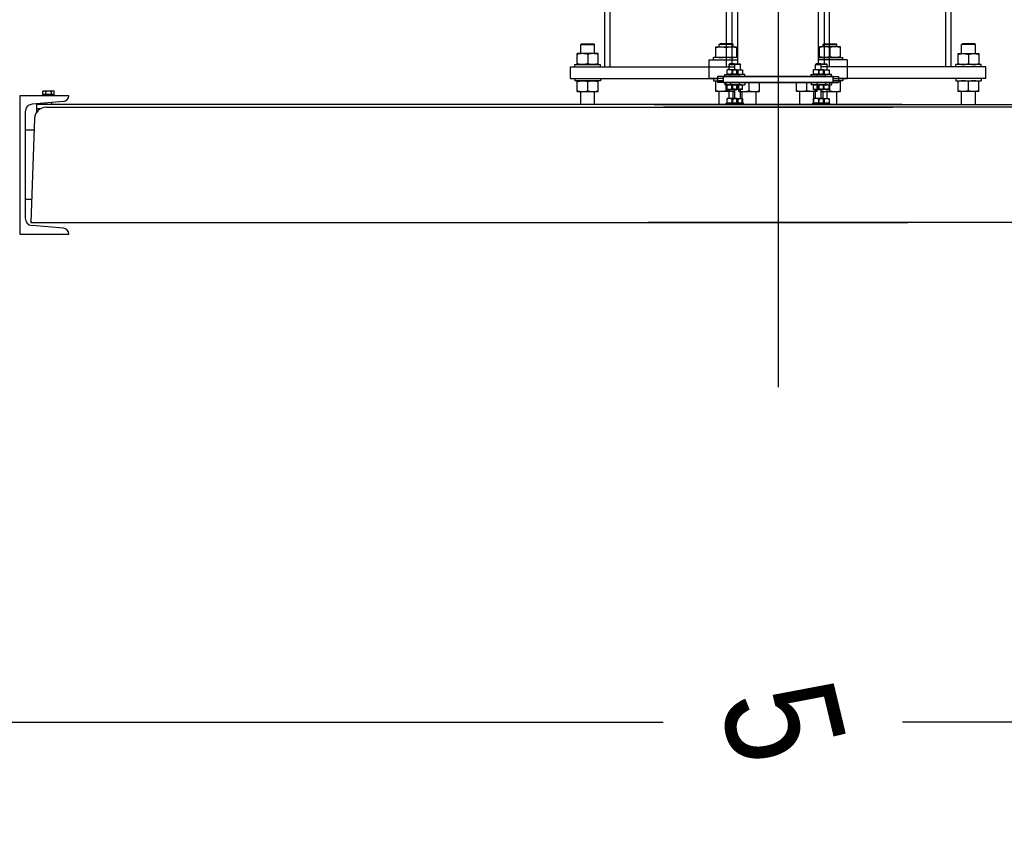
# Model space of a CAD drawing. Header units: millimetres. Extents: x 96940 to 101272, y 432237 to 434659.
# Tile 3 of 256: x 97640.14 to 97641.84, y 432600.14 to 432601.56. Entities that reach past the tile are written whole.
import ezdxf

# ---------------------------------------------------------------- set-up
doc = ezdxf.new("R2010")
doc.units = ezdxf.units.MM
doc.linetypes.add('CENTER', pattern=[35.225022, 22.015639, -4.403128, 4.403128, -4.403128])
for name, color, linetype in [('NW_IP_maatvoering', 15, 'Continuous'), ('NW_profiel', 7, 'Continuous'), ('R_BN_T_N_Halte_Blindengeleidelijn', 9, 'Continuous')]:
    doc.layers.add(name, color=color, linetype=linetype)
doc.styles.add('Arial Narrow', font='ARIALN.TTF')
doc.styles.get("Standard").update_dxf_attribs({"font": 'romans.shx'})
doc.dimstyles.new('DSV_0500', dxfattribs={"dimtxt": 0.8, "dimasz": 0.25, "dimexe": 0, "dimexo": 0.5, "dimgap": 0.1, "dimtad": 0, "dimtih": 1, "dimtoh": 1, "dimdsep": 46, "dimtxsty": 'Arial Narrow', "dimblk": 'DOT', "dimcen": 0.25, "dimaunit": 2, "dimazin": 2, "dimtfac": 1, "dimtmove": 1, "dimatfit": 3, "dimfxl": 1, "dimtolj": 1, "dimtzin": 0, "dimarcsym": 0})
doc.dimstyles.get("Standard").update_dxf_attribs({"dimtxt": 0.18, "dimasz": 0.18, "dimexe": 0.18, "dimexo": 0.0625, "dimgap": 0.09, "dimtad": 0, "dimtih": 1, "dimtoh": 1, "dimdec": 4, "dimzin": 0, "dimdsep": 46, "dimtxsty": 'Standard', "dimcen": 0.09, "dimadec": 0, "dimazin": 0, "dimtfac": 1, "dimtdec": 4, "dimtofl": 0, "dimtmove": 0, "dimatfit": 3, "dimfxl": 1, "dimtolj": 1, "dimtzin": 0, "dimarcsym": 0})

# ---------------------------------------------------------------- blocks, each defined once
blk = doc.blocks.new('_Dot')
at = {"color": 0, "linetype": 'ByBlock', "lineweight": -2}
blk.add_line((-0.5, 0), (-1, 0), dxfattribs=at)
at = {"color": 0, "linetype": 'ByBlock', "const_width": 0.5}
blk.add_lwpolyline([(-0.25, 0, 1), (0.25, 0, 1)], format="xyb", close=True, dxfattribs=at)
blk = doc.blocks.new('*D58')
at = {"layer": 'Defpoints', "color": 0, "transparency": 16777216}
for p in [(97638.9599, 432601.1576), (97643.9602, 432601.1576), (97643.9602, 432600.3441)]:
    blk.add_point(p, dxfattribs=at)
at = {"layer": 'NW_IP_maatvoering', "color": 0, "lineweight": -2, "transparency": 16777216}
for p, q in [((97638.9599, 432600.6576), (97638.9599, 432600.3441)), ((97643.9602, 432600.6576), (97643.9602, 432600.3441)), ((97639.2099, 432600.3441), (97641.2526, 432600.3441)), ((97643.7102, 432600.3441), (97641.6674, 432600.3441))]:
    blk.add_line(p, q, dxfattribs=at)
at = {"layer": 'NW_IP_maatvoering', "color": 0, "lineweight": -2, "transparency": 16777216, "xscale": 0.25, "yscale": 0.25, "zscale": 0.25}
for p, rotation in [((97638.9599, 432600.3441), 179.9999999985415), ((97643.9602, 432600.3441), 359.9999999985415)]:
    blk.add_blockref('_Dot', p, dxfattribs=dict(at, rotation=rotation))
at = {"layer": 'NW_IP_maatvoering', "color": 0, "transparency": 16777216, "insert": (97641.46, 432600.3441), "char_height": 0.2, "attachment_point": 5, "rotation": 283.4821, "style": 'Arial Narrow'}
blk.add_mtext('\\A1;5', dxfattribs=at)
blk = doc.blocks.new('*D53')
at = {"layer": 'Defpoints', "color": 0, "linetype": 'Continuous', "ltscale": 0.05, "transparency": 16777216}
for p in [(97638.9518, 432601.1575), (97660.3418, 432601.1575), (97660.3418, 432598.0292)]:
    blk.add_point(p, dxfattribs=at)
at = {"layer": 'R_BN_T_N_Halte_Blindengeleidelijn', "color": 0, "linetype": 'Continuous', "lineweight": -2, "ltscale": 0.05, "transparency": 16777216}
for p, q in [((97638.9518, 432601.095), (97638.9518, 432597.8492)), ((97660.3418, 432601.095), (97660.3418, 432597.8492)), ((97639.1318, 432598.0292), (97649.7505, 432598.0292)), ((97660.1618, 432598.0292), (97650.9934, 432598.0292))]:
    blk.add_line(p, q, dxfattribs=at)
at = {"layer": 'R_BN_T_N_Halte_Blindengeleidelijn', "color": 0, "linetype": 'Continuous', "ltscale": 0.05, "transparency": 16777216}
for points in [[(97639.1318, 432598.0592), (97639.1318, 432597.9992), (97638.9518, 432598.0292)], [(97660.1618, 432598.0592), (97660.1618, 432597.9992), (97660.3418, 432598.0292)]]:
    blk.add_solid(points, dxfattribs=at)
at = {"layer": 'R_BN_T_N_Halte_Blindengeleidelijn', "color": 0, "linetype": 'Continuous', "ltscale": 0.05, "transparency": 16777216, "insert": (97650.3719, 432598.0292), "char_height": 0.18, "attachment_point": 5}
blk.add_mtext('\\A1;21.3900', dxfattribs=at)

msp = doc.modelspace()

# ---------------------------------------------------------------- linework, layer by layer
at = {"layer": 'NW_profiel', "color": 3, "linetype": 'CENTER', "ltscale": 0.5}
msp.add_line((97641.45177, 432604.37778), (97641.45177, 432600.92474), dxfattribs=at)
at = {"layer": 'NW_profiel'}
for p, q in [((97641.37177, 432602.38051), (97641.37177, 432601.48521)), ((97641.53177, 432602.38051), (97641.53177, 432601.48521)), ((97641.15177, 432601.48021), (97641.15177, 432602.01375)), ((97641.16097, 432601.48021), (97641.16097, 432602.01262)), ((97641.74257, 432601.48021), (97641.74257, 432602.01262)), ((97641.75177, 432601.48021), (97641.75177, 432602.01375)), ((97641.36257, 432601.48021), (97641.36257, 432601.79829)), ((97641.54097, 432601.48021), (97641.54097, 432601.79829)), ((97641.38177, 432601.48521), (97641.38177, 432601.66221)), ((97641.52177, 432601.48521), (97641.52177, 432601.66221)), ((97641.33177, 432601.49221), (97641.33177, 432601.46021)), ((97641.33177, 432601.49221), (97641.38177, 432601.49221)), ((97641.33977, 432601.49221), (97641.33977, 432601.49621)), ((97641.38177, 432601.49621), (97641.33977, 432601.49621)), ((97641.33177, 432601.48021), (97641.37677, 432601.48021)), ((97641.81177, 432601.48021), (97641.53677, 432601.48021)), ((97641.81177, 432601.46021), (97641.81177, 432601.48021)), ((97641.35677, 432601.46021), (97641.33177, 432601.46021)), ((97641.33977, 432601.46021), (97641.33977, 432601.45621)), ((97641.33977, 432601.45621), (97641.35677, 432601.45621)), ((97641.35677, 432601.46321), (97641.35677, 432601.45321)), ((97641.35677, 432601.46321), (97641.55677, 432601.46321)), ((97641.35677, 432601.45321), (97641.55677, 432601.45321)), ((97641.55677, 432601.46321), (97641.55677, 432601.45321)), ((97641.81177, 432601.46021), (97641.55677, 432601.46021)), ((97641.10977, 432601.41521), (97641.10977, 432601.43721)), ((97641.13377, 432601.41521), (97641.13377, 432601.43721)), ((97641.34977, 432601.41521), (97641.34977, 432601.43721)), ((97641.41377, 432601.41521), (97641.41377, 432601.43721)), ((97641.48977, 432601.41521), (97641.48977, 432601.43721)), ((97641.51377, 432601.41521), (97641.51377, 432601.43721)), ((97641.53677, 432601.42521), (97641.53677, 432601.44121)), ((97641.55377, 432601.41521), (97641.55377, 432601.43721)), ((97641.76977, 432601.41521), (97641.76977, 432601.43721)), ((97641.79377, 432601.41521), (97641.79377, 432601.43721)), ((97640.13727, 432601.43021), (97640.13727, 432601.19021)), ((97640.22227, 432601.43021), (97640.13727, 432601.43021)), ((97640.21314, 432601.42013), (97640.15864, 432601.41536)), ((97640.14677, 432601.40241), (97640.14677, 432601.21801)), ((97640.16677, 432601.40162), (97640.16677, 432601.41521)), ((97641.66677, 432601.41521), (97640.16677, 432601.41521)), ((97640.17286, 432601.40721), (97640.16677, 432601.40721)), ((97640.18307, 432601.41021), (97641.65047, 432601.41021)), ((97641.23677, 432601.41521), (97642.73677, 432601.41521)), ((97642.72047, 432601.41021), (97641.25307, 432601.41021)), ((97640.16308, 432601.39091), (97640.15677, 432601.21021)), ((97640.16236, 432601.37021), (97640.14677, 432601.37021)), ((97640.15817, 432601.25021), (97640.14677, 432601.25021)), ((97640.15677, 432601.21021), (97641.67677, 432601.21021)), ((97640.21314, 432601.20029), (97640.15864, 432601.20506)), ((97642.74677, 432601.21021), (97641.22677, 432601.21021)), ((97640.13727, 432601.19021), (97640.22227, 432601.19021))]:
    msp.add_line(p, q, dxfattribs=at)
at = {"layer": 'NW_profiel', "color": 15, "ltscale": 0.03}
for p, q in [((97641.10977, 432601.51871), (97641.11127, 432601.52021)), ((97641.11127, 432601.52021), (97641.13227, 432601.52021)), ((97641.13377, 432601.51871), (97641.13227, 432601.52021)), ((97641.34977, 432601.51871), (97641.35127, 432601.52021)), ((97641.37227, 432601.52021), (97641.35127, 432601.52021)), ((97641.37377, 432601.51871), (97641.37227, 432601.52021)), ((97641.52977, 432601.51871), (97641.53127, 432601.52021)), ((97641.53127, 432601.52021), (97641.55227, 432601.52021)), ((97641.55377, 432601.51871), (97641.55227, 432601.52021)), ((97641.76977, 432601.51871), (97641.77127, 432601.52021)), ((97641.79227, 432601.52021), (97641.77127, 432601.52021)), ((97641.79377, 432601.51871), (97641.79227, 432601.52021)), ((97641.10377, 432601.48421), (97641.10377, 432601.50321)), ((97641.13977, 432601.50321), (97641.10377, 432601.50321)), ((97641.10977, 432601.50321), (97641.10977, 432601.51871)), ((97641.10977, 432601.51871), (97641.13377, 432601.51871)), ((97641.13377, 432601.50321), (97641.13377, 432601.51871)), ((97641.13977, 432601.48421), (97641.13977, 432601.50321)), ((97641.34377, 432601.49621), (97641.34377, 432601.51521)), ((97641.34377, 432601.51521), (97641.37977, 432601.51521)), ((97641.34977, 432601.51521), (97641.34977, 432601.51871)), ((97641.37377, 432601.51871), (97641.34977, 432601.51871)), ((97641.36177, 432601.5136), (97641.36177, 432601.49782)), ((97641.37377, 432601.51521), (97641.37377, 432601.51871)), ((97641.37977, 432601.51521), (97641.37977, 432601.49621)), ((97641.52377, 432601.49621), (97641.52377, 432601.51521)), ((97641.55977, 432601.51521), (97641.52377, 432601.51521)), ((97641.52977, 432601.51521), (97641.52977, 432601.51871)), ((97641.52977, 432601.51871), (97641.55377, 432601.51871)), ((97641.54177, 432601.5136), (97641.54177, 432601.49782)), ((97641.55377, 432601.51521), (97641.55377, 432601.51871)), ((97641.55977, 432601.49621), (97641.55977, 432601.51521)), ((97641.76377, 432601.48421), (97641.76377, 432601.50321)), ((97641.76377, 432601.50321), (97641.79977, 432601.50321)), ((97641.76977, 432601.50321), (97641.76977, 432601.51871)), ((97641.79377, 432601.51871), (97641.76977, 432601.51871)), ((97641.79377, 432601.50321), (97641.79377, 432601.51871)), ((97641.79977, 432601.50321), (97641.79977, 432601.48421)), ((97641.12177, 432601.5016), (97641.12177, 432601.48582)), ((97641.52177, 432601.49621), (97641.56377, 432601.49621)), ((97641.56377, 432601.49221), (97641.56377, 432601.49621)), ((97641.78177, 432601.5016), (97641.78177, 432601.48582)), ((97641.09977, 432601.48021), (97641.09977, 432601.48421)), ((97641.09977, 432601.48421), (97641.14377, 432601.48421)), ((97641.14377, 432601.48021), (97641.14377, 432601.48421)), ((97641.36327, 432601.46721), (97641.36327, 432601.47521)), ((97641.38027, 432601.47521), (97641.36327, 432601.47521)), ((97641.36758, 432601.48521), (97641.36677, 432601.4844)), ((97641.36677, 432601.47521), (97641.36677, 432601.4844)), ((97641.36677, 432601.4844), (97641.37677, 432601.4844)), ((97641.37596, 432601.48521), (97641.36758, 432601.48521)), ((97641.37177, 432601.47445), (97641.37177, 432601.46797)), ((97641.37327, 432601.46721), (97641.37327, 432601.47521)), ((97641.37327, 432601.47521), (97641.39027, 432601.47521)), ((97641.37596, 432601.48521), (97641.37677, 432601.4844)), ((97641.37758, 432601.48521), (97641.37677, 432601.4844)), ((97641.37677, 432601.47521), (97641.37677, 432601.4844)), ((97641.37677, 432601.47521), (97641.37677, 432601.4844)), ((97641.38677, 432601.4844), (97641.37677, 432601.4844)), ((97641.37758, 432601.48521), (97641.38596, 432601.48521)), ((97641.38027, 432601.46721), (97641.38027, 432601.47521)), ((97641.38177, 432601.47445), (97641.38177, 432601.46797)), ((97641.38596, 432601.48521), (97641.38677, 432601.4844)), ((97641.38677, 432601.47521), (97641.38677, 432601.4844)), ((97641.39027, 432601.47521), (97641.39027, 432601.46721)), ((97641.51327, 432601.46721), (97641.51327, 432601.47521)), ((97641.53027, 432601.47521), (97641.51327, 432601.47521)), ((97641.51758, 432601.48521), (97641.51677, 432601.4844)), ((97641.51677, 432601.47521), (97641.51677, 432601.4844)), ((97641.51677, 432601.4844), (97641.52677, 432601.4844)), ((97641.52596, 432601.48521), (97641.51758, 432601.48521)), ((97641.52177, 432601.47445), (97641.52177, 432601.46797)), ((97641.52327, 432601.46721), (97641.52327, 432601.47521)), ((97641.52327, 432601.47521), (97641.54027, 432601.47521)), ((97641.52596, 432601.48521), (97641.52677, 432601.4844)), ((97641.52758, 432601.48521), (97641.52677, 432601.4844)), ((97641.52677, 432601.47521), (97641.52677, 432601.4844)), ((97641.52677, 432601.47521), (97641.52677, 432601.4844)), ((97641.53677, 432601.4844), (97641.52677, 432601.4844)), ((97641.52758, 432601.48521), (97641.53596, 432601.48521)), ((97641.53027, 432601.46721), (97641.53027, 432601.47521)), ((97641.53177, 432601.47445), (97641.53177, 432601.46797)), ((97641.53596, 432601.48521), (97641.53677, 432601.4844)), ((97641.53677, 432601.47521), (97641.53677, 432601.4844)), ((97641.54027, 432601.47521), (97641.54027, 432601.46721)), ((97641.75977, 432601.48021), (97641.75977, 432601.48421)), ((97641.80377, 432601.48421), (97641.75977, 432601.48421)), ((97641.80377, 432601.48021), (97641.80377, 432601.48421)), ((97641.09977, 432601.46021), (97641.09977, 432601.45621)), ((97641.14377, 432601.45621), (97641.09977, 432601.45621)), ((97641.10377, 432601.43721), (97641.10377, 432601.45621)), ((97641.12177, 432601.43882), (97641.12177, 432601.4546)), ((97641.13977, 432601.43721), (97641.13977, 432601.45621)), ((97641.14377, 432601.46021), (97641.14377, 432601.45621)), ((97641.34377, 432601.43721), (97641.34377, 432601.45621)), ((97641.35927, 432601.46321), (97641.35927, 432601.46721)), ((97641.35927, 432601.46721), (97641.38427, 432601.46721)), ((97641.35927, 432601.45321), (97641.35927, 432601.44921)), ((97641.36177, 432601.43882), (97641.36177, 432601.45321)), ((97641.36927, 432601.46321), (97641.36927, 432601.46721)), ((97641.39427, 432601.46721), (97641.36927, 432601.46721)), ((97641.36927, 432601.45321), (97641.36927, 432601.44921)), ((97641.38427, 432601.46321), (97641.38427, 432601.46721)), ((97641.38427, 432601.45321), (97641.38427, 432601.44921)), ((97641.39427, 432601.46321), (97641.39427, 432601.46721)), ((97641.39427, 432601.45321), (97641.39427, 432601.44921)), ((97641.40177, 432601.43882), (97641.40177, 432601.45321)), ((97641.41977, 432601.43721), (97641.41977, 432601.45321)), ((97641.48377, 432601.43721), (97641.48377, 432601.45321)), ((97641.50177, 432601.43882), (97641.50177, 432601.45321)), ((97641.50927, 432601.46321), (97641.50927, 432601.46721)), ((97641.50927, 432601.46721), (97641.53427, 432601.46721)), ((97641.50927, 432601.45321), (97641.50927, 432601.44921)), ((97641.51927, 432601.46321), (97641.51927, 432601.46721)), ((97641.54427, 432601.46721), (97641.51927, 432601.46721)), ((97641.51927, 432601.45321), (97641.51927, 432601.44921)), ((97641.53427, 432601.46321), (97641.53427, 432601.46721)), ((97641.53427, 432601.45321), (97641.53427, 432601.44921)), ((97641.54177, 432601.43882), (97641.54177, 432601.45321)), ((97641.54427, 432601.46321), (97641.54427, 432601.46721)), ((97641.54427, 432601.45321), (97641.54427, 432601.44921)), ((97641.55977, 432601.43721), (97641.55977, 432601.45621)), ((97641.75977, 432601.46021), (97641.75977, 432601.45621)), ((97641.75977, 432601.45621), (97641.80377, 432601.45621)), ((97641.76377, 432601.43721), (97641.76377, 432601.45621)), ((97641.78177, 432601.43882), (97641.78177, 432601.4546)), ((97641.79977, 432601.43721), (97641.79977, 432601.45621)), ((97641.80377, 432601.46021), (97641.80377, 432601.45621)), ((97640.17745, 432601.43785), (97640.17877, 432601.43861)), ((97640.17745, 432601.43281), (97640.17745, 432601.43785)), ((97640.17877, 432601.43861), (97640.19577, 432601.43861)), ((97640.18236, 432601.43281), (97640.18236, 432601.43785)), ((97640.19218, 432601.43281), (97640.19218, 432601.43785)), ((97640.19708, 432601.43785), (97640.19577, 432601.43861)), ((97640.19708, 432601.43281), (97640.19708, 432601.43785)), ((97641.10377, 432601.43721), (97641.13977, 432601.43721)), ((97641.37677, 432601.43721), (97641.34377, 432601.43721)), ((97641.38427, 432601.44921), (97641.35927, 432601.44921)), ((97641.36327, 432601.44121), (97641.36327, 432601.44921)), ((97641.36327, 432601.44121), (97641.38027, 432601.44121)), ((97641.36677, 432601.42521), (97641.36677, 432601.44121)), ((97641.36927, 432601.44921), (97641.39427, 432601.44921)), ((97641.37177, 432601.44197), (97641.37177, 432601.44845)), ((97641.37327, 432601.44121), (97641.37327, 432601.44921)), ((97641.39027, 432601.44121), (97641.37327, 432601.44121)), ((97641.37377, 432601.42521), (97641.37377, 432601.43721)), ((97641.37677, 432601.42521), (97641.37677, 432601.44121)), ((97641.37677, 432601.42521), (97641.37677, 432601.44121)), ((97641.38027, 432601.44121), (97641.38027, 432601.44921)), ((97641.38177, 432601.44197), (97641.38177, 432601.44845)), ((97641.38377, 432601.43721), (97641.38377, 432601.44921)), ((97641.38377, 432601.43721), (97641.41977, 432601.43721)), ((97641.38677, 432601.42521), (97641.38677, 432601.44121)), ((97641.38977, 432601.41521), (97641.38977, 432601.43721)), ((97641.39027, 432601.44121), (97641.39027, 432601.44921)), ((97641.51977, 432601.43721), (97641.48377, 432601.43721)), ((97641.53427, 432601.44921), (97641.50927, 432601.44921)), ((97641.51327, 432601.44121), (97641.51327, 432601.44921)), ((97641.51327, 432601.44121), (97641.53027, 432601.44121)), ((97641.51677, 432601.42521), (97641.51677, 432601.44121)), ((97641.51927, 432601.44921), (97641.54427, 432601.44921)), ((97641.51977, 432601.43721), (97641.51977, 432601.44921)), ((97641.52177, 432601.44197), (97641.52177, 432601.44845)), ((97641.52327, 432601.44121), (97641.52327, 432601.44921)), ((97641.54027, 432601.44121), (97641.52327, 432601.44121)), ((97641.52677, 432601.42521), (97641.52677, 432601.44121)), ((97641.52677, 432601.42521), (97641.52677, 432601.44121)), ((97641.52677, 432601.43721), (97641.55977, 432601.43721)), ((97641.52977, 432601.42521), (97641.52977, 432601.43721)), ((97641.53027, 432601.44121), (97641.53027, 432601.44921)), ((97641.53177, 432601.44197), (97641.53177, 432601.44845)), ((97641.54027, 432601.44121), (97641.54027, 432601.44921)), ((97641.79977, 432601.43721), (97641.76377, 432601.43721)), ((97640.17727, 432601.43021), (97640.17727, 432601.43221)), ((97640.17727, 432601.43221), (97640.19727, 432601.43221)), ((97640.17745, 432601.43281), (97640.19708, 432601.43281)), ((97640.17877, 432601.43221), (97640.17877, 432601.43281)), ((97640.19227, 432601.4183), (97640.19227, 432601.41521)), ((97640.19577, 432601.43221), (97640.19577, 432601.43281)), ((97640.19727, 432601.43021), (97640.19727, 432601.43221)), ((97641.36327, 432601.41721), (97641.36327, 432601.42521)), ((97641.38027, 432601.42521), (97641.36327, 432601.42521)), ((97641.37177, 432601.42445), (97641.37177, 432601.41797)), ((97641.37327, 432601.41721), (97641.37327, 432601.42521)), ((97641.37327, 432601.42521), (97641.39027, 432601.42521)), ((97641.38027, 432601.41721), (97641.38027, 432601.42521)), ((97641.38177, 432601.42445), (97641.38177, 432601.41797)), ((97641.39027, 432601.42521), (97641.39027, 432601.41721)), ((97641.51327, 432601.41721), (97641.51327, 432601.42521)), ((97641.53027, 432601.42521), (97641.51327, 432601.42521)), ((97641.52177, 432601.42445), (97641.52177, 432601.41797)), ((97641.52327, 432601.41721), (97641.52327, 432601.42521)), ((97641.52327, 432601.42521), (97641.54027, 432601.42521)), ((97641.53027, 432601.41721), (97641.53027, 432601.42521)), ((97641.53177, 432601.42445), (97641.53177, 432601.41797)), ((97641.54027, 432601.42521), (97641.54027, 432601.41721)), ((97640.18227, 432601.41743), (97640.18227, 432601.41521)), ((97641.36177, 432601.41521), (97641.36177, 432601.41721)), ((97641.36177, 432601.41721), (97641.38177, 432601.41721)), ((97641.37177, 432601.41521), (97641.37177, 432601.41721)), ((97641.39177, 432601.41721), (97641.37177, 432601.41721)), ((97641.38177, 432601.41521), (97641.38177, 432601.41721)), ((97641.39177, 432601.41521), (97641.39177, 432601.41721)), ((97641.51177, 432601.41521), (97641.51177, 432601.41721)), ((97641.51177, 432601.41721), (97641.53177, 432601.41721)), ((97641.52177, 432601.41521), (97641.52177, 432601.41721)), ((97641.54177, 432601.41721), (97641.52177, 432601.41721)), ((97641.53177, 432601.41521), (97641.53177, 432601.41721)), ((97641.54177, 432601.41521), (97641.54177, 432601.41721))]:
    msp.add_line(p, q, dxfattribs=at)
at = {"layer": 'NW_profiel', "color": 7, "linetype": 'Continuous'}
for p, q in [((97641.57177, 432601.49221), (97641.52177, 432601.49221)), ((97641.57177, 432601.49221), (97641.57177, 432601.46021)), ((97641.09177, 432601.46021), (97641.09177, 432601.48021)), ((97641.09177, 432601.48021), (97641.36677, 432601.48021)), ((97641.57177, 432601.48021), (97641.52677, 432601.48021)), ((97641.09177, 432601.46021), (97641.34677, 432601.46021)), ((97641.34677, 432601.46321), (97641.34677, 432601.45321)), ((97641.54677, 432601.46321), (97641.34677, 432601.46321)), ((97641.54677, 432601.45321), (97641.34677, 432601.45321)), ((97641.54677, 432601.46321), (97641.54677, 432601.45321)), ((97641.54677, 432601.46021), (97641.57177, 432601.46021)), ((97641.56377, 432601.45621), (97641.54677, 432601.45621)), ((97641.56377, 432601.46021), (97641.56377, 432601.45621))]:
    msp.add_line(p, q, dxfattribs=at)
at = {"layer": 'NW_profiel', "color": 2}
for p, q in [((97640.15841, 432601.21021), (97640.15685, 432601.21245)), ((97640.22221, 432601.19046), (97640.22167, 432601.19021))]:
    msp.add_line(p, q, dxfattribs=at)
at = {"layer": 'NW_profiel', "color": 15, "ltscale": 0.03}
for points in [[(97641.11277, 432601.50321, 0.0049508), (97641.11162, 432601.50318, 0.0268738), (97641.10934, 432601.50296, 0.0387104), (97641.10486, 432601.50195, 0.0029358), (97641.10377, 432601.5016)], [(97641.12177, 432601.5016, 0.0029357), (97641.12067, 432601.50195, 0.0438712), (97641.11563, 432601.50304, 0.0209543), (97641.11392, 432601.50318, 0.0049519), (97641.11277, 432601.50321)], [(97641.13077, 432601.50321, 0.0049508), (97641.12962, 432601.50318, 0.0268738), (97641.12734, 432601.50296, 0.0387104), (97641.12286, 432601.50195, 0.0029358), (97641.12177, 432601.5016)], [(97641.13977, 432601.5016, 0.0029357), (97641.13867, 432601.50195, 0.0438712), (97641.13363, 432601.50304, 0.0209543), (97641.13192, 432601.50318, 0.0049519), (97641.13077, 432601.50321)], [(97641.53277, 432601.51521, 0.0049508), (97641.53162, 432601.51518, 0.0268738), (97641.52934, 432601.51496, 0.0387104), (97641.52486, 432601.51395, 0.0029358), (97641.52377, 432601.5136)], [(97641.54177, 432601.5136, 0.0029357), (97641.54067, 432601.51395, 0.0438712), (97641.53563, 432601.51504, 0.0209543), (97641.53392, 432601.51518, 0.0049519), (97641.53277, 432601.51521)], [(97641.55077, 432601.51521, 0.0049508), (97641.54962, 432601.51518, 0.0268738), (97641.54734, 432601.51496, 0.0387104), (97641.54286, 432601.51395, 0.0029358), (97641.54177, 432601.5136)], [(97641.55977, 432601.5136, 0.0029357), (97641.55867, 432601.51395, 0.0438712), (97641.55363, 432601.51504, 0.0209543), (97641.55192, 432601.51518, 0.0049519), (97641.55077, 432601.51521)], [(97641.11277, 432601.48421, -0.0049508), (97641.11162, 432601.48424, -0.0268738), (97641.10934, 432601.48446, -0.0387104), (97641.10486, 432601.48547, -0.0029358), (97641.10377, 432601.48582)], [(97641.12177, 432601.48582, -0.0029357), (97641.12067, 432601.48547, -0.0438712), (97641.11563, 432601.48438, -0.0209543), (97641.11392, 432601.48424, -0.0049519), (97641.11277, 432601.48421)], [(97641.13077, 432601.48421, -0.0049508), (97641.12962, 432601.48424, -0.0268738), (97641.12734, 432601.48446, -0.0387104), (97641.12286, 432601.48547, -0.0029358), (97641.12177, 432601.48582)], [(97641.13977, 432601.48582, -0.0029357), (97641.13867, 432601.48547, -0.0438712), (97641.13363, 432601.48438, -0.0209543), (97641.13192, 432601.48424, -0.0049519), (97641.13077, 432601.48421)], [(97641.53277, 432601.49621, -0.0049508), (97641.53162, 432601.49624, -0.0268738), (97641.52934, 432601.49646, -0.0387104), (97641.52486, 432601.49747, -0.0029358), (97641.52377, 432601.49782)], [(97641.54177, 432601.49782, -0.0029357), (97641.54067, 432601.49747, -0.0438712), (97641.53563, 432601.49638, -0.0209543), (97641.53392, 432601.49624, -0.0049519), (97641.53277, 432601.49621)], [(97641.55077, 432601.49621, -0.0049508), (97641.54962, 432601.49624, -0.0268738), (97641.54734, 432601.49646, -0.0387104), (97641.54286, 432601.49747, -0.0029358), (97641.54177, 432601.49782)], [(97641.55977, 432601.49782, -0.0029357), (97641.55867, 432601.49747, -0.0438712), (97641.55363, 432601.49638, -0.0209543), (97641.55192, 432601.49624, -0.0049519), (97641.55077, 432601.49621)], [(97641.36752, 432601.47521, 0.0049508), (97641.36698, 432601.47519, 0.0268738), (97641.3659, 432601.47509, 0.0387104), (97641.36379, 432601.47461, 0.0029358), (97641.36327, 432601.47445)], [(97641.37177, 432601.47445, 0.0029357), (97641.37125, 432601.47461, 0.0438712), (97641.36887, 432601.47513, 0.0209543), (97641.36806, 432601.47519, 0.0049519), (97641.36752, 432601.47521)], [(97641.37602, 432601.47521, 0.0049508), (97641.37548, 432601.47519, 0.0268738), (97641.3744, 432601.47509, 0.0387104), (97641.37229, 432601.47461, 0.0029358), (97641.37177, 432601.47445)], [(97641.38027, 432601.47445, 0.0029357), (97641.37975, 432601.47461, 0.0438712), (97641.37737, 432601.47513, 0.0209543), (97641.37656, 432601.47519, 0.0049519), (97641.37602, 432601.47521)], [(97641.51752, 432601.47521, 0.0049508), (97641.51698, 432601.47519, 0.0268738), (97641.5159, 432601.47509, 0.0387104), (97641.51379, 432601.47461, 0.0029358), (97641.51327, 432601.47445)], [(97641.52177, 432601.47445, 0.0029357), (97641.52125, 432601.47461, 0.0438712), (97641.51887, 432601.47513, 0.0209543), (97641.51806, 432601.47519, 0.0049519), (97641.51752, 432601.47521)], [(97641.52602, 432601.47521, 0.0049508), (97641.52548, 432601.47519, 0.0268738), (97641.5244, 432601.47509, 0.0387104), (97641.52229, 432601.47461, 0.0029358), (97641.52177, 432601.47445)], [(97641.53027, 432601.47445, 0.0029357), (97641.52975, 432601.47461, 0.0438712), (97641.52737, 432601.47513, 0.0209543), (97641.52656, 432601.47519, 0.0049519), (97641.52602, 432601.47521)], [(97641.10377, 432601.4546, -0.0029357), (97641.10486, 432601.45495, -0.0438712), (97641.10991, 432601.45604, -0.0209543), (97641.11162, 432601.45618, -0.0049519), (97641.11277, 432601.45621)], [(97641.11277, 432601.45621, -0.0049508), (97641.11392, 432601.45618, -0.0268738), (97641.1162, 432601.45596, -0.0387104), (97641.12067, 432601.45495, -0.0029358), (97641.12177, 432601.4546)], [(97641.12177, 432601.4546, -0.0029357), (97641.12286, 432601.45495, -0.0438712), (97641.12791, 432601.45604, -0.0209543), (97641.12962, 432601.45618, -0.0049519), (97641.13077, 432601.45621)], [(97641.13077, 432601.45621, -0.0049508), (97641.13192, 432601.45618, -0.0268738), (97641.1342, 432601.45596, -0.0387104), (97641.13867, 432601.45495, -0.0029358), (97641.13977, 432601.4546)], [(97641.36752, 432601.46721, -0.0049508), (97641.36698, 432601.46722, -0.0268738), (97641.3659, 432601.46733, -0.0387103), (97641.36379, 432601.46781, -0.0029358), (97641.36327, 432601.46797)], [(97641.37177, 432601.46797, -0.0029357), (97641.37125, 432601.46781, -0.0438712), (97641.36887, 432601.46729, -0.0209543), (97641.36806, 432601.46722, -0.0049519), (97641.36752, 432601.46721)], [(97641.37602, 432601.46721, -0.0049508), (97641.37548, 432601.46722, -0.0268738), (97641.3744, 432601.46733, -0.0387103), (97641.37229, 432601.46781, -0.0029358), (97641.37177, 432601.46797)], [(97641.38027, 432601.46797, -0.0029357), (97641.37975, 432601.46781, -0.0438712), (97641.37737, 432601.46729, -0.0209543), (97641.37656, 432601.46722, -0.0049519), (97641.37602, 432601.46721)], [(97641.51752, 432601.46721, -0.0049508), (97641.51698, 432601.46722, -0.0268738), (97641.5159, 432601.46733, -0.0387103), (97641.51379, 432601.46781, -0.0029358), (97641.51327, 432601.46797)], [(97641.52177, 432601.46797, -0.0029357), (97641.52125, 432601.46781, -0.0438712), (97641.51887, 432601.46729, -0.0209543), (97641.51806, 432601.46722, -0.0049519), (97641.51752, 432601.46721)], [(97641.52602, 432601.46721, -0.0049508), (97641.52548, 432601.46722, -0.0268738), (97641.5244, 432601.46733, -0.0387103), (97641.52229, 432601.46781, -0.0029358), (97641.52177, 432601.46797)], [(97641.53027, 432601.46797, -0.0029357), (97641.52975, 432601.46781, -0.0438712), (97641.52737, 432601.46729, -0.0209543), (97641.52656, 432601.46722, -0.0049519), (97641.52602, 432601.46721)], [(97641.54677, 432601.45587, -0.0025362), (97641.54726, 432601.45595, -0.0167673), (97641.54876, 432601.45612, -0.0092173), (97641.54951, 432601.45617, -0.005168), (97641.55027, 432601.4562, -0.0015653), (97641.55077, 432601.45621)], [(97641.55077, 432601.45621, -0.0049508), (97641.55192, 432601.45618, -0.0268738), (97641.5542, 432601.45596, -0.0387104), (97641.55867, 432601.45495, -0.0029358), (97641.55977, 432601.4546)], [(97641.10377, 432601.43882, 0.0029357), (97641.10486, 432601.43847, 0.0438712), (97641.10991, 432601.43738, 0.0209543), (97641.11162, 432601.43724, 0.0049519), (97641.11277, 432601.43721)], [(97641.11277, 432601.43721, 0.0049508), (97641.11392, 432601.43724, 0.0268738), (97641.1162, 432601.43746, 0.0387104), (97641.12067, 432601.43847, 0.0029358), (97641.12177, 432601.43882)], [(97641.12177, 432601.43882, 0.0029357), (97641.12286, 432601.43847, 0.0438712), (97641.12791, 432601.43738, 0.0209543), (97641.12962, 432601.43724, 0.0049519), (97641.13077, 432601.43721)], [(97641.13077, 432601.43721, 0.0049508), (97641.13192, 432601.43724, 0.0268738), (97641.1342, 432601.43746, 0.0387104), (97641.13867, 432601.43847, 0.0029358), (97641.13977, 432601.43882)], [(97641.36327, 432601.44845, -0.0029357), (97641.36379, 432601.44861, -0.0438712), (97641.36617, 432601.44913, -0.0209543), (97641.36698, 432601.44919, -0.0049519), (97641.36752, 432601.44921)], [(97641.36327, 432601.44197, 0.0029357), (97641.36379, 432601.44181, 0.0438712), (97641.36617, 432601.44129, 0.0209543), (97641.36698, 432601.44122, 0.0049519), (97641.36752, 432601.44121)], [(97641.36752, 432601.44921, -0.0049508), (97641.36806, 432601.44919, -0.0268738), (97641.36914, 432601.44909, -0.0387104), (97641.37125, 432601.44861, -0.0029358), (97641.37177, 432601.44845)], [(97641.36752, 432601.44121, 0.0049508), (97641.36806, 432601.44122, 0.0268738), (97641.36914, 432601.44133, 0.0387103), (97641.37125, 432601.44181, 0.0029358), (97641.37177, 432601.44197)], [(97641.37177, 432601.44845, -0.0029357), (97641.37229, 432601.44861, -0.0438712), (97641.37467, 432601.44913, -0.0209543), (97641.37548, 432601.44919, -0.0049519), (97641.37602, 432601.44921)], [(97641.37177, 432601.44197, 0.0029357), (97641.37229, 432601.44181, 0.0438712), (97641.37467, 432601.44129, 0.0209543), (97641.37548, 432601.44122, 0.0049519), (97641.37602, 432601.44121)], [(97641.37602, 432601.44921, -0.0049508), (97641.37656, 432601.44919, -0.0268738), (97641.37764, 432601.44909, -0.0387104), (97641.37975, 432601.44861, -0.0029358), (97641.38027, 432601.44845)], [(97641.37602, 432601.44121, 0.0049508), (97641.37656, 432601.44122, 0.0268738), (97641.37764, 432601.44133, 0.0387103), (97641.37975, 432601.44181, 0.0029358), (97641.38027, 432601.44197)], [(97641.38377, 432601.43882, 0.0029357), (97641.38486, 432601.43847, 0.0438712), (97641.38991, 432601.43738, 0.0209543), (97641.39162, 432601.43724, 0.0049519), (97641.39277, 432601.43721)], [(97641.39277, 432601.43721, 0.0049508), (97641.39392, 432601.43724, 0.0268738), (97641.3962, 432601.43746, 0.0387104), (97641.40067, 432601.43847, 0.0029358), (97641.40177, 432601.43882)], [(97641.40177, 432601.43882, 0.0029357), (97641.40286, 432601.43847, 0.0438712), (97641.40791, 432601.43738, 0.0209543), (97641.40962, 432601.43724, 0.0049519), (97641.41077, 432601.43721)], [(97641.41077, 432601.43721, 0.0049508), (97641.41192, 432601.43724, 0.0268738), (97641.4142, 432601.43746, 0.0387104), (97641.41867, 432601.43847, 0.0029358), (97641.41977, 432601.43882)], [(97641.51327, 432601.44845, -0.0029357), (97641.51379, 432601.44861, -0.0438712), (97641.51617, 432601.44913, -0.0209543), (97641.51698, 432601.44919, -0.0049519), (97641.51752, 432601.44921)], [(97641.51327, 432601.44197, 0.0029357), (97641.51379, 432601.44181, 0.0438712), (97641.51617, 432601.44129, 0.0209543), (97641.51698, 432601.44122, 0.0049519), (97641.51752, 432601.44121)], [(97641.51752, 432601.44921, -0.0049508), (97641.51806, 432601.44919, -0.0268738), (97641.51914, 432601.44909, -0.0387104), (97641.52125, 432601.44861, -0.0029358), (97641.52177, 432601.44845)], [(97641.51752, 432601.44121, 0.0049508), (97641.51806, 432601.44122, 0.0268738), (97641.51914, 432601.44133, 0.0387103), (97641.52125, 432601.44181, 0.0029358), (97641.52177, 432601.44197)], [(97641.52177, 432601.44845, -0.0029357), (97641.52229, 432601.44861, -0.0438712), (97641.52467, 432601.44913, -0.0209543), (97641.52548, 432601.44919, -0.0049519), (97641.52602, 432601.44921)], [(97641.52177, 432601.44197, 0.0029357), (97641.52229, 432601.44181, 0.0438712), (97641.52467, 432601.44129, 0.0209543), (97641.52548, 432601.44122, 0.0049519), (97641.52602, 432601.44121)], [(97641.52602, 432601.44921, -0.0049508), (97641.52656, 432601.44919, -0.0268738), (97641.52764, 432601.44909, -0.0387104), (97641.52975, 432601.44861, -0.0029358), (97641.53027, 432601.44845)], [(97641.52602, 432601.44121, 0.0049508), (97641.52656, 432601.44122, 0.0268738), (97641.52764, 432601.44133, 0.0387103), (97641.52975, 432601.44181, 0.0029358), (97641.53027, 432601.44197)], [(97641.52677, 432601.43795, 0.004031), (97641.5275, 432601.43779, 0.0280515), (97641.5305, 432601.43732, 0.0097483), (97641.53125, 432601.43726, 0.0065369), (97641.53201, 432601.43723, 0.0021769), (97641.53277, 432601.43721)], [(97641.53277, 432601.43721, 0.0049508), (97641.53392, 432601.43724, 0.0268738), (97641.5362, 432601.43746, 0.0387104), (97641.54067, 432601.43847, 0.0029358), (97641.54177, 432601.43882)], [(97641.54177, 432601.43882, 0.0029357), (97641.54286, 432601.43847, 0.0438712), (97641.54791, 432601.43738, 0.0209543), (97641.54962, 432601.43724, 0.0049519), (97641.55077, 432601.43721)], [(97641.55077, 432601.43721, 0.0049508), (97641.55192, 432601.43724, 0.0268738), (97641.5542, 432601.43746, 0.0387104), (97641.55867, 432601.43847, 0.0029358), (97641.55977, 432601.43882)], [(97641.36752, 432601.42521, 0.0049508), (97641.36698, 432601.42519, 0.0268738), (97641.3659, 432601.42509, 0.0387104), (97641.36379, 432601.42461, 0.0029358), (97641.36327, 432601.42445)], [(97641.36752, 432601.41721, -0.0049508), (97641.36698, 432601.41722, -0.0268738), (97641.3659, 432601.41733, -0.0387103), (97641.36379, 432601.41781, -0.0029358), (97641.36327, 432601.41797)], [(97641.37177, 432601.42445, 0.0029357), (97641.37125, 432601.42461, 0.0438712), (97641.36887, 432601.42513, 0.0209543), (97641.36806, 432601.42519, 0.0049519), (97641.36752, 432601.42521)], [(97641.37177, 432601.41797, -0.0029357), (97641.37125, 432601.41781, -0.0438712), (97641.36887, 432601.41729, -0.0209543), (97641.36806, 432601.41722, -0.0049519), (97641.36752, 432601.41721)], [(97641.37602, 432601.42521, 0.0049508), (97641.37548, 432601.42519, 0.0268738), (97641.3744, 432601.42509, 0.0387104), (97641.37229, 432601.42461, 0.0029358), (97641.37177, 432601.42445)], [(97641.37602, 432601.41721, -0.0049508), (97641.37548, 432601.41722, -0.0268738), (97641.3744, 432601.41733, -0.0387103), (97641.37229, 432601.41781, -0.0029358), (97641.37177, 432601.41797)], [(97641.38027, 432601.42445, 0.0029357), (97641.37975, 432601.42461, 0.0438712), (97641.37737, 432601.42513, 0.0209543), (97641.37656, 432601.42519, 0.0049519), (97641.37602, 432601.42521)], [(97641.38027, 432601.41797, -0.0029357), (97641.37975, 432601.41781, -0.0438712), (97641.37737, 432601.41729, -0.0209543), (97641.37656, 432601.41722, -0.0049519), (97641.37602, 432601.41721)], [(97641.51752, 432601.42521, 0.0049508), (97641.51698, 432601.42519, 0.0268738), (97641.5159, 432601.42509, 0.0387104), (97641.51379, 432601.42461, 0.0029358), (97641.51327, 432601.42445)], [(97641.51752, 432601.41721, -0.0049508), (97641.51698, 432601.41722, -0.0268738), (97641.5159, 432601.41733, -0.0387103), (97641.51379, 432601.41781, -0.0029358), (97641.51327, 432601.41797)], [(97641.52177, 432601.42445, 0.0029357), (97641.52125, 432601.42461, 0.0438712), (97641.51887, 432601.42513, 0.0209543), (97641.51806, 432601.42519, 0.0049519), (97641.51752, 432601.42521)], [(97641.52177, 432601.41797, -0.0029357), (97641.52125, 432601.41781, -0.0438712), (97641.51887, 432601.41729, -0.0209543), (97641.51806, 432601.41722, -0.0049519), (97641.51752, 432601.41721)], [(97641.52602, 432601.42521, 0.0049508), (97641.52548, 432601.42519, 0.0268738), (97641.5244, 432601.42509, 0.0387104), (97641.52229, 432601.42461, 0.0029358), (97641.52177, 432601.42445)], [(97641.52602, 432601.41721, -0.0049508), (97641.52548, 432601.41722, -0.0268738), (97641.5244, 432601.41733, -0.0387103), (97641.52229, 432601.41781, -0.0029358), (97641.52177, 432601.41797)], [(97641.53027, 432601.42445, 0.0029357), (97641.52975, 432601.42461, 0.0438712), (97641.52737, 432601.42513, 0.0209543), (97641.52656, 432601.42519, 0.0049519), (97641.52602, 432601.42521)], [(97641.53027, 432601.41797, -0.0029357), (97641.52975, 432601.41781, -0.0438712), (97641.52737, 432601.41729, -0.0209543), (97641.52656, 432601.41722, -0.0049519), (97641.52602, 432601.41721)]]:
    msp.add_lwpolyline(points, format="xyb", dxfattribs=at)
for points in [[(97641.34377, 432601.5136), (97641.34565, 432601.51418), (97641.34746, 432601.51462), (97641.34924, 432601.51495), (97641.351, 432601.51514), (97641.35277, 432601.51521)], [(97641.35277, 432601.51521), (97641.35453, 432601.51514), (97641.3563, 432601.51495), (97641.35808, 432601.51462), (97641.35989, 432601.51418), (97641.36177, 432601.5136)], [(97641.36177, 432601.5136), (97641.36365, 432601.51418), (97641.36546, 432601.51462), (97641.36724, 432601.51495), (97641.369, 432601.51514), (97641.37077, 432601.51521)], [(97641.37077, 432601.51521), (97641.37253, 432601.51514), (97641.3743, 432601.51495), (97641.37608, 432601.51462), (97641.37789, 432601.51418), (97641.37977, 432601.5136)], [(97641.76377, 432601.5016), (97641.76565, 432601.50218), (97641.76746, 432601.50262), (97641.76924, 432601.50295), (97641.771, 432601.50314), (97641.77277, 432601.50321)], [(97641.77277, 432601.50321), (97641.77453, 432601.50314), (97641.7763, 432601.50295), (97641.77808, 432601.50262), (97641.77989, 432601.50218), (97641.78177, 432601.5016)], [(97641.78177, 432601.5016), (97641.78365, 432601.50218), (97641.78546, 432601.50262), (97641.78724, 432601.50295), (97641.789, 432601.50314), (97641.79077, 432601.50321)], [(97641.79077, 432601.50321), (97641.79253, 432601.50314), (97641.7943, 432601.50295), (97641.79608, 432601.50262), (97641.79789, 432601.50218), (97641.79977, 432601.5016)], [(97641.34377, 432601.49782), (97641.34565, 432601.49724), (97641.34746, 432601.4968), (97641.34924, 432601.49647), (97641.351, 432601.49628), (97641.35277, 432601.49621)], [(97641.35277, 432601.49621), (97641.35453, 432601.49628), (97641.3563, 432601.49647), (97641.35808, 432601.4968), (97641.35989, 432601.49724), (97641.36177, 432601.49782)], [(97641.36177, 432601.49782), (97641.36365, 432601.49724), (97641.36546, 432601.4968), (97641.36724, 432601.49647), (97641.369, 432601.49628), (97641.37077, 432601.49621)], [(97641.37077, 432601.49621), (97641.37253, 432601.49628), (97641.3743, 432601.49647), (97641.37608, 432601.4968), (97641.37789, 432601.49724), (97641.37977, 432601.49782)], [(97641.76377, 432601.48582), (97641.76565, 432601.48524), (97641.76746, 432601.4848), (97641.76924, 432601.48447), (97641.771, 432601.48428), (97641.77277, 432601.48421)], [(97641.77277, 432601.48421), (97641.77453, 432601.48428), (97641.7763, 432601.48447), (97641.77808, 432601.4848), (97641.77989, 432601.48524), (97641.78177, 432601.48582)], [(97641.78177, 432601.48582), (97641.78365, 432601.48524), (97641.78546, 432601.4848), (97641.78724, 432601.48447), (97641.789, 432601.48428), (97641.79077, 432601.48421)], [(97641.79077, 432601.48421), (97641.79253, 432601.48428), (97641.7943, 432601.48447), (97641.79608, 432601.4848), (97641.79789, 432601.48524), (97641.79977, 432601.48582)], [(97641.37327, 432601.47445), (97641.37416, 432601.47472), (97641.37501, 432601.47493), (97641.37585, 432601.47508), (97641.37669, 432601.47518), (97641.37752, 432601.47521)], [(97641.37752, 432601.47521), (97641.37835, 432601.47518), (97641.37919, 432601.47508), (97641.38003, 432601.47493), (97641.38088, 432601.47472), (97641.38177, 432601.47445)], [(97641.38177, 432601.47445), (97641.38266, 432601.47472), (97641.38351, 432601.47493), (97641.38435, 432601.47508), (97641.38519, 432601.47518), (97641.38602, 432601.47521)], [(97641.38602, 432601.47521), (97641.38685, 432601.47518), (97641.38769, 432601.47508), (97641.38853, 432601.47493), (97641.38938, 432601.47472), (97641.39027, 432601.47445)], [(97641.52327, 432601.47445), (97641.52416, 432601.47472), (97641.52501, 432601.47493), (97641.52585, 432601.47508), (97641.52669, 432601.47518), (97641.52752, 432601.47521)], [(97641.52752, 432601.47521), (97641.52835, 432601.47518), (97641.52919, 432601.47508), (97641.53003, 432601.47493), (97641.53088, 432601.47472), (97641.53177, 432601.47445)], [(97641.53177, 432601.47445), (97641.53266, 432601.47472), (97641.53351, 432601.47493), (97641.53435, 432601.47508), (97641.53519, 432601.47518), (97641.53602, 432601.47521)], [(97641.53602, 432601.47521), (97641.53685, 432601.47518), (97641.53769, 432601.47508), (97641.53853, 432601.47493), (97641.53938, 432601.47472), (97641.54027, 432601.47445)], [(97641.35277, 432601.45621), (97641.351, 432601.45614), (97641.34924, 432601.45595), (97641.34746, 432601.45562), (97641.34565, 432601.45518), (97641.34377, 432601.4546)], [(97641.37327, 432601.46797), (97641.37416, 432601.4677), (97641.37501, 432601.46749), (97641.37585, 432601.46733), (97641.37669, 432601.46724), (97641.37752, 432601.46721)], [(97641.37752, 432601.46721), (97641.37835, 432601.46724), (97641.37919, 432601.46733), (97641.38003, 432601.46749), (97641.38088, 432601.4677), (97641.38177, 432601.46797)], [(97641.38177, 432601.46797), (97641.38266, 432601.4677), (97641.38351, 432601.46749), (97641.38435, 432601.46733), (97641.38519, 432601.46724), (97641.38602, 432601.46721)], [(97641.38602, 432601.46721), (97641.38685, 432601.46724), (97641.38769, 432601.46733), (97641.38853, 432601.46749), (97641.38938, 432601.4677), (97641.39027, 432601.46797)], [(97641.52327, 432601.46797), (97641.52416, 432601.4677), (97641.52501, 432601.46749), (97641.52585, 432601.46733), (97641.52669, 432601.46724), (97641.52752, 432601.46721)], [(97641.52752, 432601.46721), (97641.52835, 432601.46724), (97641.52919, 432601.46733), (97641.53003, 432601.46749), (97641.53088, 432601.4677), (97641.53177, 432601.46797)], [(97641.53177, 432601.46797), (97641.53266, 432601.4677), (97641.53351, 432601.46749), (97641.53435, 432601.46733), (97641.53519, 432601.46724), (97641.53602, 432601.46721)], [(97641.53602, 432601.46721), (97641.53685, 432601.46724), (97641.53769, 432601.46733), (97641.53853, 432601.46749), (97641.53938, 432601.4677), (97641.54027, 432601.46797)], [(97641.77277, 432601.45621), (97641.771, 432601.45614), (97641.76924, 432601.45595), (97641.76746, 432601.45562), (97641.76565, 432601.45518), (97641.76377, 432601.4546)], [(97641.78177, 432601.4546), (97641.77989, 432601.45518), (97641.77808, 432601.45562), (97641.7763, 432601.45595), (97641.77453, 432601.45614), (97641.77277, 432601.45621)], [(97641.79077, 432601.45621), (97641.789, 432601.45614), (97641.78724, 432601.45595), (97641.78546, 432601.45562), (97641.78365, 432601.45518), (97641.78177, 432601.4546)], [(97641.79977, 432601.4546), (97641.79789, 432601.45518), (97641.79608, 432601.45562), (97641.7943, 432601.45595), (97641.79253, 432601.45614), (97641.79077, 432601.45621)], [(97640.17745, 432601.43785), (97640.17797, 432601.43812), (97640.17846, 432601.43833), (97640.17894, 432601.43848), (97640.17943, 432601.43858), (97640.17991, 432601.43861)], [(97640.17991, 432601.43861), (97640.18039, 432601.43858), (97640.18087, 432601.43848), (97640.18135, 432601.43833), (97640.18185, 432601.43812), (97640.18236, 432601.43785)], [(97640.18236, 432601.43785), (97640.18338, 432601.43812), (97640.18437, 432601.43833), (97640.18534, 432601.43848), (97640.1863, 432601.43858), (97640.18727, 432601.43861)], [(97640.18727, 432601.43861), (97640.18824, 432601.43858), (97640.18921, 432601.43848), (97640.19018, 432601.43833), (97640.19116, 432601.43812), (97640.19218, 432601.43785)], [(97640.19218, 432601.43785), (97640.19269, 432601.43812), (97640.19318, 432601.43833), (97640.19367, 432601.43848), (97640.19415, 432601.43858), (97640.19463, 432601.43861)], [(97640.19463, 432601.43861), (97640.19511, 432601.43858), (97640.19559, 432601.43848), (97640.19608, 432601.43833), (97640.19657, 432601.43812), (97640.19708, 432601.43785)], [(97641.35277, 432601.43721), (97641.351, 432601.43728), (97641.34924, 432601.43747), (97641.34746, 432601.4378), (97641.34565, 432601.43824), (97641.34377, 432601.43882)], [(97641.36177, 432601.43882), (97641.35989, 432601.43824), (97641.35808, 432601.4378), (97641.3563, 432601.43747), (97641.35453, 432601.43728), (97641.35277, 432601.43721)], [(97641.37077, 432601.43721), (97641.369, 432601.43728), (97641.36724, 432601.43747), (97641.36546, 432601.4378), (97641.36365, 432601.43824), (97641.36177, 432601.43882)], [(97641.37677, 432601.43797), (97641.37608, 432601.4378), (97641.3743, 432601.43747), (97641.37253, 432601.43728), (97641.37077, 432601.43721)], [(97641.37752, 432601.44921), (97641.37668, 432601.44918), (97641.37585, 432601.44908), (97641.37501, 432601.44893), (97641.37416, 432601.44872), (97641.37327, 432601.44845)], [(97641.37752, 432601.44121), (97641.37668, 432601.44124), (97641.37585, 432601.44133), (97641.37501, 432601.44149), (97641.37416, 432601.4417), (97641.37327, 432601.44197)], [(97641.38177, 432601.44845), (97641.38088, 432601.44872), (97641.38002, 432601.44893), (97641.37919, 432601.44908), (97641.37835, 432601.44918), (97641.37752, 432601.44921)], [(97641.38177, 432601.44197), (97641.38088, 432601.4417), (97641.38002, 432601.44149), (97641.37919, 432601.44133), (97641.37835, 432601.44124), (97641.37752, 432601.44121)], [(97641.38602, 432601.44921), (97641.38518, 432601.44918), (97641.38435, 432601.44908), (97641.38351, 432601.44893), (97641.38266, 432601.44872), (97641.38177, 432601.44845)], [(97641.38602, 432601.44121), (97641.38518, 432601.44124), (97641.38435, 432601.44133), (97641.38351, 432601.44149), (97641.38266, 432601.4417), (97641.38177, 432601.44197)], [(97641.39027, 432601.44845), (97641.38938, 432601.44872), (97641.38852, 432601.44893), (97641.38769, 432601.44908), (97641.38685, 432601.44918), (97641.38602, 432601.44921)], [(97641.39027, 432601.44197), (97641.38938, 432601.4417), (97641.38852, 432601.44149), (97641.38769, 432601.44133), (97641.38685, 432601.44124), (97641.38602, 432601.44121)], [(97641.49277, 432601.43721), (97641.491, 432601.43728), (97641.48924, 432601.43747), (97641.48746, 432601.4378), (97641.48565, 432601.43824), (97641.48377, 432601.43882)], [(97641.50177, 432601.43882), (97641.49989, 432601.43824), (97641.49808, 432601.4378), (97641.4963, 432601.43747), (97641.49453, 432601.43728), (97641.49277, 432601.43721)], [(97641.51077, 432601.43721), (97641.509, 432601.43728), (97641.50724, 432601.43747), (97641.50546, 432601.4378), (97641.50365, 432601.43824), (97641.50177, 432601.43882)], [(97641.51977, 432601.43882), (97641.51789, 432601.43824), (97641.51608, 432601.4378), (97641.5143, 432601.43747), (97641.51253, 432601.43728), (97641.51077, 432601.43721)], [(97641.52752, 432601.44921), (97641.52668, 432601.44918), (97641.52585, 432601.44908), (97641.52501, 432601.44893), (97641.52416, 432601.44872), (97641.52327, 432601.44845)], [(97641.52752, 432601.44121), (97641.52668, 432601.44124), (97641.52585, 432601.44133), (97641.52501, 432601.44149), (97641.52416, 432601.4417), (97641.52327, 432601.44197)], [(97641.53177, 432601.44845), (97641.53088, 432601.44872), (97641.53002, 432601.44893), (97641.52919, 432601.44908), (97641.52835, 432601.44918), (97641.52752, 432601.44921)], [(97641.53177, 432601.44197), (97641.53088, 432601.4417), (97641.53002, 432601.44149), (97641.52919, 432601.44133), (97641.52835, 432601.44124), (97641.52752, 432601.44121)], [(97641.53602, 432601.44921), (97641.53518, 432601.44918), (97641.53435, 432601.44908), (97641.53351, 432601.44893), (97641.53266, 432601.44872), (97641.53177, 432601.44845)], [(97641.53602, 432601.44121), (97641.53518, 432601.44124), (97641.53435, 432601.44133), (97641.53351, 432601.44149), (97641.53266, 432601.4417), (97641.53177, 432601.44197)], [(97641.54027, 432601.44845), (97641.53938, 432601.44872), (97641.53852, 432601.44893), (97641.53769, 432601.44908), (97641.53685, 432601.44918), (97641.53602, 432601.44921)], [(97641.54027, 432601.44197), (97641.53938, 432601.4417), (97641.53852, 432601.44149), (97641.53769, 432601.44133), (97641.53685, 432601.44124), (97641.53602, 432601.44121)], [(97641.77277, 432601.43721), (97641.771, 432601.43728), (97641.76924, 432601.43747), (97641.76746, 432601.4378), (97641.76565, 432601.43824), (97641.76377, 432601.43882)], [(97641.78177, 432601.43882), (97641.77989, 432601.43824), (97641.77808, 432601.4378), (97641.7763, 432601.43747), (97641.77453, 432601.43728), (97641.77277, 432601.43721)], [(97641.79077, 432601.43721), (97641.789, 432601.43728), (97641.78724, 432601.43747), (97641.78546, 432601.4378), (97641.78365, 432601.43824), (97641.78177, 432601.43882)], [(97641.79977, 432601.43882), (97641.79789, 432601.43824), (97641.79608, 432601.4378), (97641.7943, 432601.43747), (97641.79253, 432601.43728), (97641.79077, 432601.43721)], [(97641.37327, 432601.42445), (97641.37416, 432601.42472), (97641.37501, 432601.42493), (97641.37585, 432601.42508), (97641.37669, 432601.42518), (97641.37752, 432601.42521)], [(97641.37327, 432601.41797), (97641.37416, 432601.4177), (97641.37501, 432601.41749), (97641.37585, 432601.41733), (97641.37669, 432601.41724), (97641.37752, 432601.41721)], [(97641.37752, 432601.42521), (97641.37835, 432601.42518), (97641.37919, 432601.42508), (97641.38003, 432601.42493), (97641.38088, 432601.42472), (97641.38177, 432601.42445)], [(97641.37752, 432601.41721), (97641.37835, 432601.41724), (97641.37919, 432601.41733), (97641.38003, 432601.41749), (97641.38088, 432601.4177), (97641.38177, 432601.41797)], [(97641.38177, 432601.42445), (97641.38266, 432601.42472), (97641.38351, 432601.42493), (97641.38435, 432601.42508), (97641.38519, 432601.42518), (97641.38602, 432601.42521)], [(97641.38177, 432601.41797), (97641.38266, 432601.4177), (97641.38351, 432601.41749), (97641.38435, 432601.41733), (97641.38519, 432601.41724), (97641.38602, 432601.41721)], [(97641.38602, 432601.42521), (97641.38685, 432601.42518), (97641.38769, 432601.42508), (97641.38853, 432601.42493), (97641.38938, 432601.42472), (97641.39027, 432601.42445)], [(97641.38602, 432601.41721), (97641.38685, 432601.41724), (97641.38769, 432601.41733), (97641.38853, 432601.41749), (97641.38938, 432601.4177), (97641.39027, 432601.41797)], [(97641.52327, 432601.42445), (97641.52416, 432601.42472), (97641.52501, 432601.42493), (97641.52585, 432601.42508), (97641.52669, 432601.42518), (97641.52752, 432601.42521)], [(97641.52327, 432601.41797), (97641.52416, 432601.4177), (97641.52501, 432601.41749), (97641.52585, 432601.41733), (97641.52669, 432601.41724), (97641.52752, 432601.41721)], [(97641.52752, 432601.42521), (97641.52835, 432601.42518), (97641.52919, 432601.42508), (97641.53003, 432601.42493), (97641.53088, 432601.42472), (97641.53177, 432601.42445)], [(97641.52752, 432601.41721), (97641.52835, 432601.41724), (97641.52919, 432601.41733), (97641.53003, 432601.41749), (97641.53088, 432601.4177), (97641.53177, 432601.41797)], [(97641.53177, 432601.42445), (97641.53266, 432601.42472), (97641.53351, 432601.42493), (97641.53435, 432601.42508), (97641.53519, 432601.42518), (97641.53602, 432601.42521)], [(97641.53177, 432601.41797), (97641.53266, 432601.4177), (97641.53351, 432601.41749), (97641.53435, 432601.41733), (97641.53519, 432601.41724), (97641.53602, 432601.41721)], [(97641.53602, 432601.42521), (97641.53685, 432601.42518), (97641.53769, 432601.42508), (97641.53853, 432601.42493), (97641.53938, 432601.42472), (97641.54027, 432601.42445)], [(97641.53602, 432601.41721), (97641.53685, 432601.41724), (97641.53769, 432601.41733), (97641.53853, 432601.41749), (97641.53938, 432601.4177), (97641.54027, 432601.41797)]]:
    msp.add_lwpolyline(points, dxfattribs=at)
at = {"layer": 'NW_profiel'}
msp.add_lwpolyline([(97641.35677, 432601.45586), (97641.3563, 432601.45595), (97641.35453, 432601.45614), (97641.35277, 432601.45621)], dxfattribs=at)
for centre, radius, start, end in [((97640.21227, 432601.43009), 0.01, 275, 0.67851), ((97640.15977, 432601.40241), 0.013, 95, 180), ((97640.18307, 432601.39021), 0.02, 90, 178), ((97640.15977, 432601.21801), 0.013, 180, 265), ((97640.21227, 432601.19033), 0.01, 359.32149, 85)]:
    msp.add_arc(centre, radius, start, end, dxfattribs=at)

# ---------------------------------------------------------------- dimensions: what is measured, and where the dimension line sits
at = {"layer": 'NW_IP_maatvoering'}
dim = msp.add_aligned_dim(p1=(97638.9599, 432601.15759), p2=(97643.96015, 432601.15759), distance=-0.81347, dimstyle='DSV_0500', override={"dimtxt": 0.2}, dxfattribs=at)
dim.commit()
dim.dimension.update_dxf_attribs({"geometry": '*D58', "text_midpoint": (97641.46003, 432600.34411), "text_rotation": 180})
at = {"layer": 'R_BN_T_N_Halte_Blindengeleidelijn', "color": 6, "linetype": 'Continuous', "ltscale": 0.05}
dim = msp.add_linear_dim(base=(97660.34177, 432598.02925), p1=(97638.95177, 432601.15754), p2=(97660.34177, 432601.15754), dimstyle='Standard', dxfattribs=at)
dim.commit()
dim.dimension.update_dxf_attribs({"geometry": '*D53', "text_midpoint": (97650.37195, 432598.02925), "dimtype": 160})

doc.saveas('drawing.dxf')
